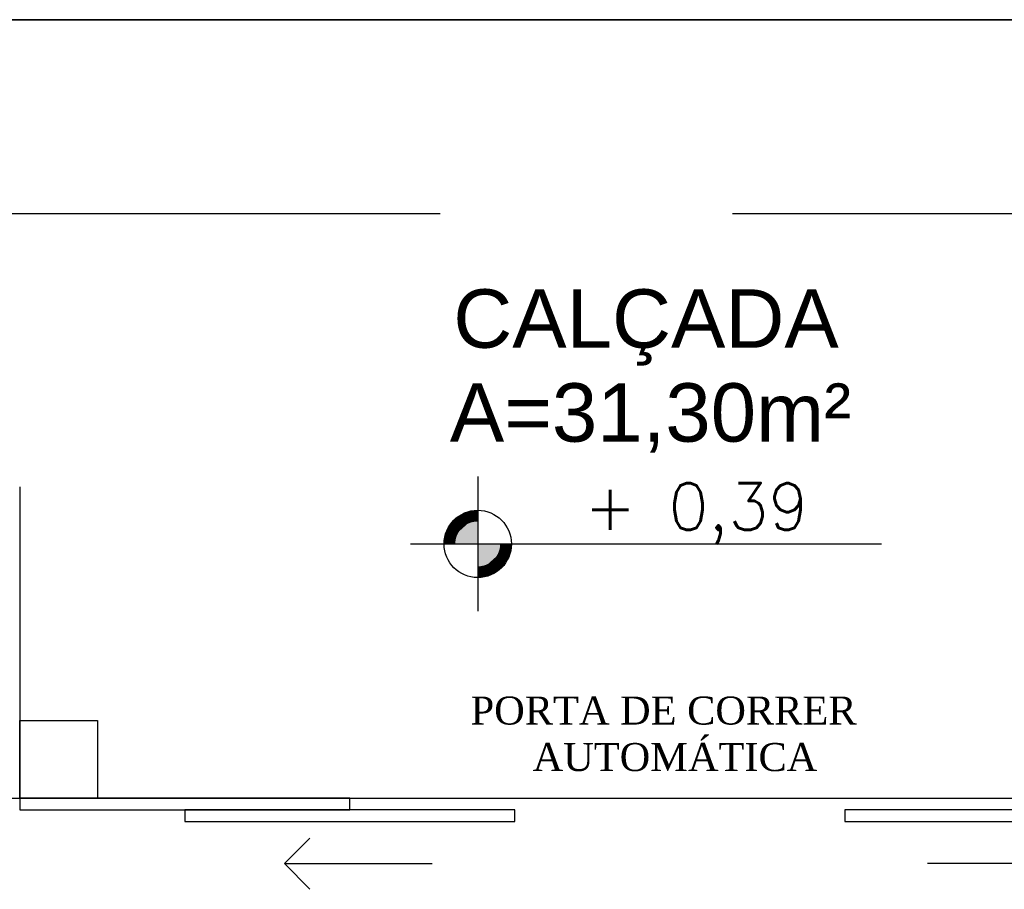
# Model space of a CAD drawing. Header units: millimetres. Extents: x 0 to 1189, y 0 to 841.
# Tile 49 of 58: x 604 to 655, y 680 to 725. Entities that reach past the tile are written whole.
import ezdxf
from ezdxf.enums import TextEntityAlignment as Align

# ---------------------------------------------------------------- set-up
doc = ezdxf.new("R2010")
doc.units = ezdxf.units.MM
doc.header["$LTSCALE"] = 8
for name, pattern in [('DASHED', [0.75, 0.5, -0.25]), ('DASHED2', [9.525, 6.35, -3.175]), ('HIDDEN', [0.375, 0.25, -0.125])]:
    doc.linetypes.add(name, pattern=pattern)
doc.layers.add('ARQ_DEL_AMB', color=8, linetype='Continuous', plot=False)
for name, color, linetype in [('ARQ_EST_PIL', 8, 'Continuous'), ('ARQ_PRJ_GER', 8, 'DASHED2'), ('ARQ_SMB_NIV', 8, 'Continuous'), ('ARQ_TXT_AMB', 8, 'Continuous'), ('ARQ_TXT_GER', 8, 'Continuous'), ('L1', 8, 'Continuous')]:
    doc.layers.add(name, color=color, linetype=linetype)
doc.styles.add('DUTCH', font='dutch.ttf', dxfattribs={"height": 0.16})
doc.styles.add('GRIFFE', font='simplex.shx')
doc.styles.add('Texto Cota', font='arial.ttf')

# ---------------------------------------------------------------- blocks, each defined once
blk = doc.blocks.new('Nivel Duplo')
for p, q in [((0, 0.144), (0, -0.144)), ((-0.144, 0), (0.144, 0)), ((0.072, 0), (0.864, 0))]:
    blk.add_line(p, q)
at = {"const_width": 0.024}
for points in [[(0, 0.06, 0.414214), (-0.06, 0, 0.414214)], [(0, -0.06, 0.414214), (0.06, 0, 0.414214)]]:
    blk.add_lwpolyline(points, format="xyb", dxfattribs=at)
blk.add_circle((0, 0), 0.072)
for points in [[(-0.0481, 0.0001), (0, 0), (-0.048, 0.0061), (-0.0001, 0.0477)], [(-0.0478, 0.0061), (-0.0002, 0.0476), (-0.0478, 0.01), (-0.0063, 0.0483)], [(-0.0478, 0.01), (-0.0063, 0.0483), (-0.0454, 0.017), (-0.0122, 0.047)], [(-0.0454, 0.017), (-0.0122, 0.047), (-0.0405, 0.0263), (-0.0214, 0.0434)], [(-0.0405, 0.0263), (-0.0214, 0.0434), (-0.0329, 0.0359), (-0.0237, 0.0423)], [(0.0481, -0.0001), (0, 0), (0.048, -0.0061), (0.0001, -0.0477)], [(0.0478, -0.0061), (0.0002, -0.0476), (0.0478, -0.01), (0.0063, -0.0483)], [(0.0478, -0.01), (0.0063, -0.0483), (0.0454, -0.017), (0.0122, -0.047)], [(0.0454, -0.017), (0.0122, -0.047), (0.0405, -0.0263), (0.0214, -0.0434)], [(0.0405, -0.0263), (0.0214, -0.0434), (0.0329, -0.0359), (0.0237, -0.0423)]]:
    blk.add_solid(points)
at = {"style": 'GRIFFE'}
blk.add_attdef('COTAREAL', text='', height=0.1, dxfattribs=at).set_placement((0.468, 0), align=Align.BOTTOM_CENTER)
blk.add_attdef('COTAPROJ', text='', height=0.1, dxfattribs=at).set_placement((0.468, -0.0329), align=Align.TOP_CENTER)
blk = doc.blocks.new('AREA')
at = {"style": 'Texto Cota'}
for tag, p in [('AREAS:COMODO', (0, 1.75)), ('AREAS:VALOR', (0, -1.25))]:
    blk.add_attdef(tag, text='', height=2.5, dxfattribs=at).set_placement(p, align=Align.MIDDLE_CENTER)

msp = doc.modelspace()

# ---------------------------------------------------------------- linework, layer by layer
for p, q in [((620.905, 685.147), (603.955, 685.147)), ((603.955, 685.147), (603.955, 684.547)), ((620.905, 684.547), (620.905, 685.147)), ((603.955, 684.547), (620.905, 684.547)), ((629.38, 684.547), (612.43, 684.547)), ((612.43, 684.547), (612.43, 683.947)), ((629.38, 683.947), (629.38, 684.547)), ((663.28, 684.547), (646.33, 684.547)), ((646.33, 684.547), (646.33, 683.947)), ((612.43, 683.947), (629.38, 683.947)), ((646.33, 683.947), (663.28, 683.947))]:
    msp.add_line(p, q)
at = {"layer": 'ARQ_DEL_AMB'}
for p, q in [((776.555, 725.121), (442.895, 725.121)), ((603.955, 701.143), (603.955, 685.147)), ((444.708, 685.147), (788.665, 685.147)), ((603.955, 685.147), (671.755, 685.147))]:
    msp.add_line(p, q, dxfattribs=at)
at = {"layer": 'ARQ_EST_PIL'}
for p, q in [((603.955, 689.147), (607.955, 689.147)), ((603.955, 685.147), (603.955, 689.147)), ((607.955, 689.147), (607.955, 685.147)), ((607.955, 685.147), (603.955, 685.147))]:
    msp.add_line(p, q, dxfattribs=at)
at = {"layer": 'ARQ_PRJ_GER', "linetype": 'HIDDEN', "ltscale": 15}
msp.add_line((760.555, 715.147), (375.212, 715.147), dxfattribs=at)
at = {"layer": 'L1'}
for p, q in [((442.895, 725.121), (776.555, 725.121)), ((603.955, 685.147), (671.755, 685.147))]:
    msp.add_line(p, q, dxfattribs=at)
at = {"layer": 'L1', "linetype": 'DASHED', "ltscale": 400}
for p, q in [((617.55, 681.789), (618.851, 683.105)), ((617.55, 681.789), (625.14, 681.789)), ((617.55, 681.789), (618.851, 680.472)), ((658.161, 681.789), (650.571, 681.789))]:
    msp.add_line(p, q, dxfattribs=at)

# ---------------------------------------------------------------- block references
at = {"layer": 'ARQ_SMB_NIV'}
ref = msp.add_blockref('Nivel Duplo', (627.476, 698.205), dxfattribs=dict(at, xscale=23.99999999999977, yscale=23.99999999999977, zscale=23.99999999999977))
ref.add_attrib('COTAREAL', '+ 0,39', dxfattribs={"layer": '0', "height": 2.4, "style": 'GRIFFE'}).set_placement((638.708, 698.205), align=Align.BOTTOM_CENTER)
at = {"layer": 'ARQ_TXT_AMB', "linetype": 'Continuous', "lineweight": -3}
ref = msp.add_blockref('AREA', (636.12, 707.677), dxfattribs=dict(at, xscale=1.199999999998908, yscale=1.199999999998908, zscale=1.199999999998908))
ref.add_attrib('AREAS:VALOR', 'A=31,30m²', dxfattribs={"layer": '0', "height": 3, "style": 'Texto Cota'}).set_placement((636.35, 704.954), align=Align.MIDDLE_CENTER)
ref.add_attrib('AREAS:COMODO', 'CALÇADA', dxfattribs={"layer": '0', "height": 3, "style": 'Texto Cota'}).set_placement((636.12, 709.777), align=Align.MIDDLE_CENTER)

# ---------------------------------------------------------------- texts
at = {"layer": 'ARQ_TXT_GER', "color": 1, "style": 'DUTCH'}
for s, p in [('PORTA DE CORRER', (627.112, 688.931)), ('AUTOMÁTICA', (630.296, 686.544))]:
    msp.add_text(s, height=1.44, dxfattribs=at).set_placement(p)

doc.saveas('drawing.dxf')
